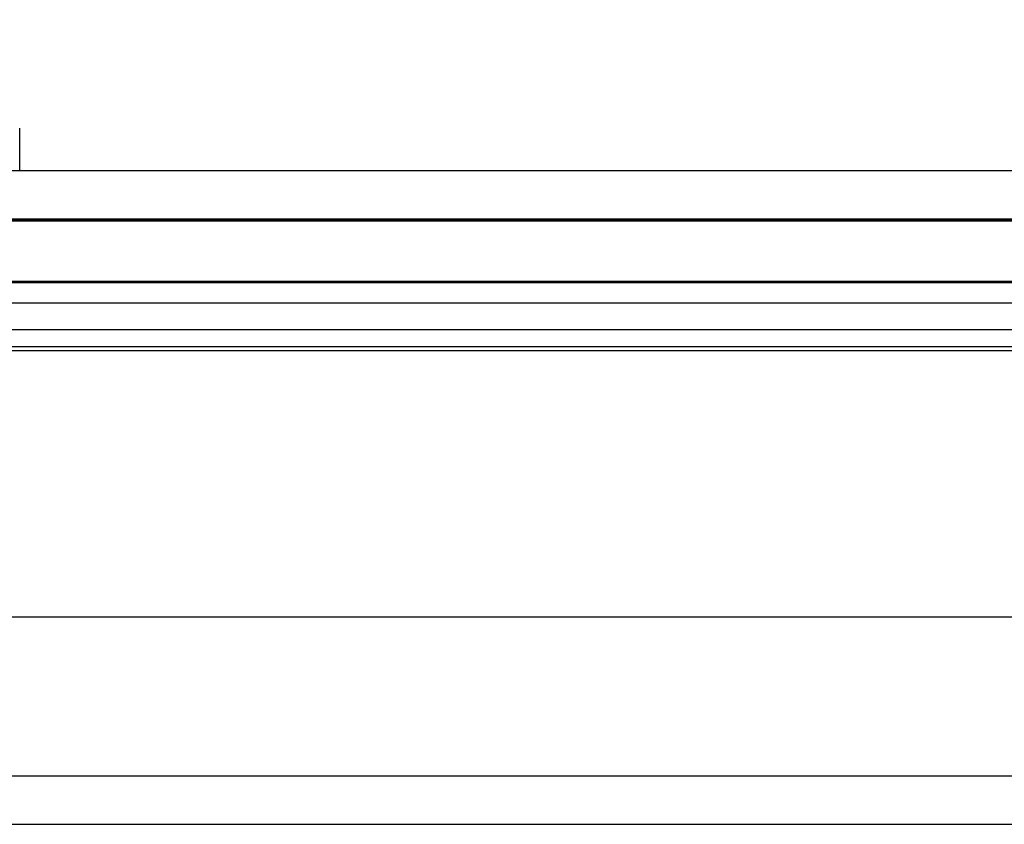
# Model space of a CAD drawing. Header units: inches. Extents: x 1 to 359, y -2 to 239.
# Tile 16 of 79: x 114.58 to 116.51, y 32.41 to 33.98. Entities that reach past the tile are written whole.
import ezdxf
from ezdxf.enums import TextEntityAlignment as Align
from ezdxf.lldxf.tags import DXFTag

# ---------------------------------------------------------------- set-up
doc = ezdxf.new("R2010")
doc.units = ezdxf.units.IN
doc.header["$MEASUREMENT"] = 0
for name, color, linetype in [('COM70220', 7, 'Continuous'), ('COM71196-7', 7, 'Continuous'), ('COM71298-2', 7, 'Continuous'), ('COM71299-2', 7, 'Continuous'), ('Default', 7, 'Continuous'), ('HAN13068', 7, 'Continuous')]:
    doc.layers.add(name, color=color, linetype=linetype)
doc.styles.add('SEACAD_Times_New_Roman', font='times.ttf')
tags = doc.linetypes.add('HIDDEN2', pattern=[0.1875, 0.125, -0.0625]).pattern_tags.tags
tags[6:7] = [DXFTag(74, 4), DXFTag(75, 0), DXFTag(340, '0'), DXFTag(46, 0.0), DXFTag(50, 0.0), DXFTag(44, 0.0), DXFTag(45, 0.0)]
tags[4:5] = [DXFTag(74, 4), DXFTag(75, 0), DXFTag(340, '0'), DXFTag(46, 0.0), DXFTag(50, 0.0), DXFTag(44, 0.0), DXFTag(45, 0.0)]
doc.dimstyles.new('HAMMOND_(STH_-_300x200)', dxfattribs={"dimtxt": 1.5, "dimasz": 1.875, "dimexe": 0.75, "dimexo": 0.75, "dimgap": 0.375, "dimtad": 0, "dimtih": 1, "dimtoh": 1, "dimzin": 0, "dimdsep": 46, "dimtxsty": 'SEACAD_Times_New_Roman', "dimblk1": '_SE_FILLED', "dimblk2": '_SE_FILLED', "dimsah": 1, "dimcen": 0.75, "dimadec": 0, "dimazin": 0, "dimtfac": 0.8, "dimtofl": 0, "dimtmove": 0, "dimatfit": 3, "dimfxl": 1, "dimtolj": 1, "dimtzin": 0, "dimarcsym": 0})

# ---------------------------------------------------------------- blocks, each defined once
blk = doc.blocks.new('SE2')
at = {"layer": 'COM70220', "color": 7, "linetype": 'HIDDEN2'}
for p, q in [((111.6004, 33.5927), (138.0684, 33.5927)), ((111.6004, 33.5917), (138.0684, 33.5917)), ((111.6004, 33.5897), (138.0684, 33.5897)), ((111.6004, 33.3437), (138.0684, 33.3437))]:
    blk.add_line(p, q, dxfattribs=at)
at = {"layer": 'COM71196-7', "color": 7, "linetype": 'Continuous'}
for p, q in [((111.0244, 33.6887), (138.6444, 33.6887)), ((110.9295, 32.8137), (138.7393, 32.8137))]:
    blk.add_line(p, q, dxfattribs=at)
at = {"layer": 'COM71196-7', "color": 7, "linetype": 'HIDDEN2'}
blk.add_line((111.0244, 33.5937), (138.6444, 33.5937), dxfattribs=at)
at = {"layer": 'COM71298-2', "color": 7, "linetype": 'HIDDEN2'}
for p, q in [((138.2714, 33.471), (111.2334, 33.471)), ((138.0214, 33.4285), (111.4834, 33.4285)), ((138.2711, 33.376), (111.2337, 33.376)), ((138.0214, 33.3349), (111.4834, 33.3349))]:
    blk.add_line(p, q, dxfattribs=at)
at = {"layer": 'COM71299-2', "color": 7, "linetype": 'HIDDEN2'}
for p, q in [((111.2334, 33.4687), (138.2714, 33.4687)), ((79.6814, 32.4067), (139.5514, 32.4067))]:
    blk.add_line(p, q, dxfattribs=at)
at = {"layer": 'COM71299-2', "color": 7, "linetype": 'Continuous'}
blk.add_line((79.6814, 32.5017), (139.5514, 32.5017), dxfattribs=at)
at = {"layer": 'HAN13068', "color": 7, "linetype": 'Continuous'}
blk.add_line((114.5813, 33.6887), (114.5813, 33.7716), dxfattribs=at)
blk = doc.blocks.new('DMBLK69')
at = {"layer": 'Default', "linetype": 'Continuous', "transparency": 16777216}
for points in [[(113.5954, 40.738), (111.7204, 40.4255), (113.5954, 40.113)], [(136.3964, 40.738), (136.3964, 40.113), (138.2714, 40.4255)]]:
    blk.add_hatch(color=7, dxfattribs=at).paths.add_polyline_path(points)
at = {"layer": 'Default', "color": 7, "linetype": 'Continuous', "transparency": 16777216}
for p, q in [((111.7204, 34.0337), (111.7204, 41.1755)), ((138.2714, 34.2187), (138.2714, 41.1755)), ((118.8015, 40.4255), (111.7204, 40.4255)), ((138.2714, 40.4255), (131.1903, 40.4255))]:
    blk.add_line(p, q, dxfattribs=at)
at = {"layer": 'Default', "color": 7, "linetype": 'Continuous', "transparency": 16777216, "style": 'SEACAD_Times_New_Roman'}
for s, p in [('26.55', (122.4367, 41.1755)), ('OPENNING', (119.3265, 38.9255))]:
    blk.add_text(s, height=1.5, dxfattribs=at).set_placement(p, align=Align.TOP_LEFT)
blk = doc.blocks.new('_SE_FILLED')
at = {"color": 0}
blk.add_line((0, 0), (-1, 0), dxfattribs=at)
blk.add_solid([(0, 0), (-1, -0.1665), (-1, 0.1665), (0, 0)], dxfattribs=at)

msp = doc.modelspace()

# ---------------------------------------------------------------- block references
at = {"layer": 'Default'}
msp.add_blockref('SE2', (0, 0), dxfattribs=at)

# ---------------------------------------------------------------- dimensions: what is measured, and where the dimension line sits
at = {"layer": 'Default', "color": 7, "linetype": 'Continuous'}
dim = msp.add_linear_dim(base=(111.7204, 40.4255), p1=(138.2714, 33.4687), p2=(111.7204, 33.2837), text='\\A1;<>\\POPENNING', dimstyle='HAMMOND_(STH_-_300x200)', dxfattribs=at)
dim.commit()
dim.dimension.update_dxf_attribs({"geometry": 'DMBLK69', "text_midpoint": (124.9959, 40.4255), "dimtype": 160})

doc.saveas('drawing.dxf')
